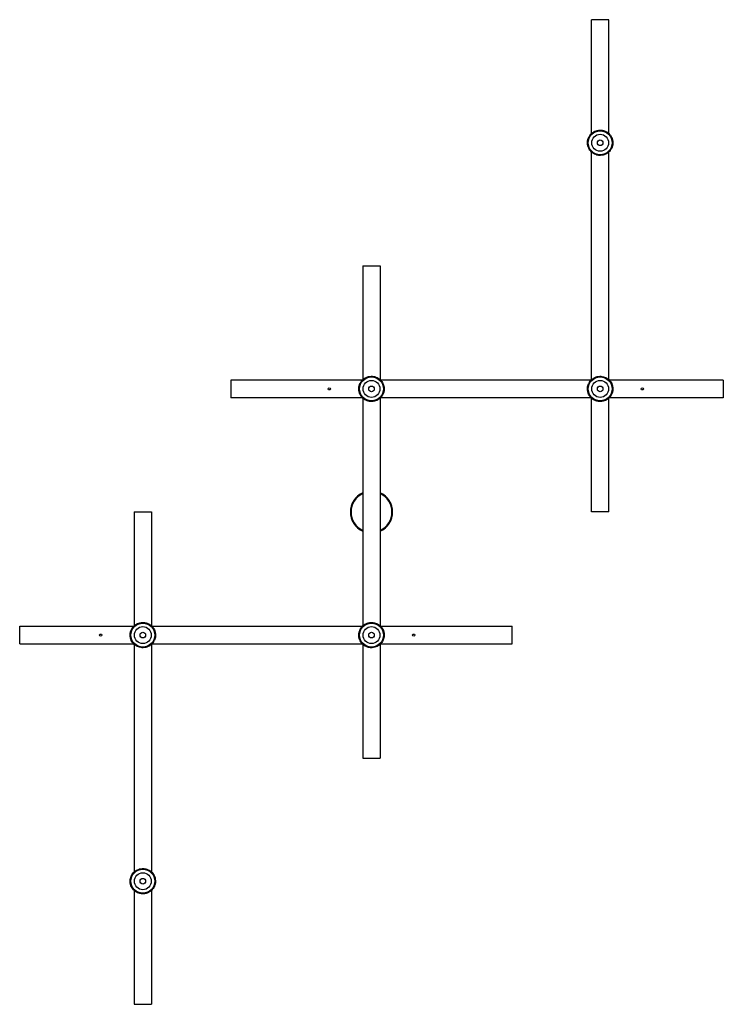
# Model space of a CAD drawing. Header units: millimetres. Extents: x -350 to 650, y -525 to 875.
import ezdxf

# ---------------------------------------------------------------- set-up
doc = ezdxf.new("R2010")
doc.units = ezdxf.units.MM

msp = doc.modelspace()

# ---------------------------------------------------------------- linework, layer by layer
at = {"color": 7, "linetype": 'Continuous', "lineweight": 25}
for p, q in [((487.5, 875), (462.5, 875)), ((462.5, 712.8), (462.5, 875)), ((487.5, 712.8), (487.5, 875)), ((461.9, 688.4), (461.5, 688.1)), ((461.5, 688.1), (461.9, 688.4)), ((462.5, 362.8), (462.5, 687.2)), ((487.5, 362.9), (487.5, 687.2)), ((137.5, 525), (137.5, 362.8)), ((137.5, 525), (162.5, 525)), ((162.5, 525), (162.5, 362.8)), ((137.5, 362.5), (-50, 362.5)), ((-50, 362.5), (-50, 337.5)), ((462.5, 362.5), (162.5, 362.5)), ((650, 362.5), (487.5, 362.5)), ((650, 362.5), (650, 337.5)), ((137.5, 337.5), (-50, 337.5)), ((136.9, 338.4), (136.5, 338.1)), ((136.5, 338.1), (136.9, 338.4)), ((137.5, 337.2), (137.5, 12.9)), ((462.5, 337.5), (162.5, 337.5)), ((162.5, 337.2), (162.5, 12.9)), ((462.5, 175), (462.5, 337.1)), ((463.1, 337.2), (462.8, 336.8)), ((462.8, 336.8), (463.1, 337.2)), ((650, 337.5), (487.5, 337.5)), ((487.5, 175), (487.5, 337.2)), ((-187.5, 175), (-187.5, 12.8)), ((-187.5, 175), (-162.5, 175)), ((-162.5, 175), (-162.5, 12.9)), ((487.5, 175), (462.5, 175)), ((-350, -12.5), (-350, 12.5)), ((-350, 12.5), (-187.5, 12.5)), ((-162.5, 12.5), (137.1, 12.5)), ((162.9, 12.5), (350, 12.5)), ((350, -12.5), (350, 12.5)), ((-350, -12.5), (-187.5, -12.5)), ((-187.5, -12.9), (-187.5, -337.1)), ((-186.9, -12.8), (-187.2, -13.2)), ((-187.2, -13.2), (-186.9, -12.8)), ((-162.5, -12.5), (137.1, -12.5)), ((-162.5, -12.8), (-162.5, -337.1)), ((133.1, -4.5), (132.6, -4.7)), ((132.6, -4.7), (133.1, -4.5)), ((137.5, -12.9), (137.5, -175)), ((162.5, -12.9), (162.5, -175)), ((162.9, -12.5), (350, -12.5)), ((137.5, -175), (162.5, -175)), ((-191.9, -354.5), (-192.4, -354.7)), ((-192.4, -354.7), (-191.9, -354.5)), ((-187.5, -362.9), (-187.5, -525)), ((-162.5, -362.9), (-162.5, -525)), ((-187.5, -525), (-162.5, -525))]:
    msp.add_line(p, q, dxfattribs=at)
for centre, radius in [((475, 700), 17.5), ((475, 700), 17), ((475, 700), 12), ((475, 700), 4), ((150, 350), 17.5), ((150, 350), 17), ((475, 350), 17.5), ((475, 350), 17), ((90, 350), 1.5), ((150, 350), 12), ((150, 350), 4), ((475, 350), 12), ((475, 350), 4), ((535, 350), 1.5), ((-175, 0), 17.5), ((-175, 0), 17), ((150, 0), 17.5), ((150, 0), 17), ((-235, 0), 1.5), ((-175, 0), 12), ((-175, 0), 4), ((150, 0), 12), ((150, 0), 4), ((210, 0), 1.5), ((-175, -350), 17.5), ((-175, -350), 17), ((-175, -350), 12), ((-175, -350), 4)]:
    msp.add_circle(centre, radius, dxfattribs=at)
for start, end in [(114.6243, 245.3757), (294.6243, 65.3757)]:
    msp.add_arc((150, 175), 30, start, end, dxfattribs=at)
at = {"color": 8, "linetype": 'Continuous', "lineweight": 25}
for start, end in [(115.5332, 244.4668), (295.5332, 64.4668)]:
    msp.add_arc((150, 175), 29, start, end, dxfattribs=at)
at = {"color": 7, "linetype": 'Continuous', "lineweight": 25}
for points in [[(461.5, 688.1), (462.3, 687.2), (463.2, 686.4), (465, 685), (466.1, 684.3), (468.2, 683.3), (469.3, 682.9), (471, 682.4), (471.6, 682.3), (472.7, 682.1), (473.3, 682.1), (475.1, 682), (476.3, 682), (478.6, 682.3), (479.8, 682.6), (481.4, 683.2), (482, 683.4), (483, 683.9), (483.6, 684.2), (485.1, 685), (486, 685.7), (487.8, 687.3), (488.6, 688.2), (489.7, 689.6), (490, 690.1), (490.6, 691.1), (490.9, 691.6), (491.7, 693.2), (492.1, 694.3), (492.7, 696.6), (492.9, 697.7), (493, 699.5), (493, 700.1), (493, 701.3), (492.9, 701.8), (492.7, 703.6), (492.4, 704.7), (491.6, 707), (491.1, 708.1), (489.9, 710.1), (489.2, 711.1), (487.7, 712.8), (486.8, 713.6), (485, 715), (483.9, 715.7), (481.8, 716.7), (480.7, 717.1), (479, 717.6), (478.4, 717.7), (477.3, 717.9), (476.7, 717.9), (474.9, 718), (473.7, 718), (471.4, 717.7), (470.2, 717.4), (468.6, 716.8), (468, 716.6), (467, 716.1), (466.4, 715.8), (464.9, 715), (464, 714.3), (462.2, 712.7), (461.4, 711.8), (460.3, 710.4), (460, 709.9), (459.4, 708.9), (459.1, 708.4), (458.3, 706.8), (457.9, 705.7), (457.3, 703.4), (457.1, 702.3), (457, 700.5), (457, 699.9), (457, 698.7), (457.1, 698.2), (457.3, 696.4), (457.6, 695.3), (458.4, 693), (458.9, 691.9), (460.1, 689.9), (460.8, 688.9), (461.5, 688.1)], [(136.5, 338.1), (137.3, 337.2), (138.2, 336.4), (140, 335), (141.1, 334.3), (143.2, 333.3), (144.3, 332.9), (146, 332.4), (146.6, 332.3), (147.7, 332.1), (148.3, 332.1), (150.1, 332), (151.3, 332), (153.6, 332.3), (154.8, 332.6), (156.4, 333.2), (157, 333.4), (158, 333.9), (158.6, 334.2), (160.1, 335), (161, 335.7), (162.8, 337.3), (163.6, 338.2), (164.7, 339.6), (165, 340.1), (165.6, 341.1), (165.9, 341.6), (166.7, 343.2), (167.1, 344.3), (167.7, 346.6), (167.9, 347.7), (168, 349.5), (168, 350.1), (168, 351.3), (167.9, 351.8), (167.7, 353.6), (167.4, 354.7), (166.6, 357), (166.1, 358.1), (164.9, 360.1), (164.2, 361.1), (162.7, 362.8), (161.8, 363.6), (160, 365), (158.9, 365.7), (156.8, 366.7), (155.7, 367.1), (154, 367.6), (153.4, 367.7), (152.3, 367.9), (151.7, 367.9), (149.9, 368), (148.7, 368), (146.4, 367.7), (145.2, 367.4), (143.6, 366.8), (143, 366.6), (142, 366.1), (141.4, 365.8), (139.9, 365), (139, 364.3), (137.2, 362.7), (136.4, 361.8), (135.3, 360.4), (135, 359.9), (134.4, 358.9), (134.1, 358.4), (133.3, 356.8), (132.9, 355.7), (132.3, 353.4), (132.1, 352.3), (132, 350.5), (132, 349.9), (132, 348.7), (132.1, 348.2), (132.3, 346.4), (132.6, 345.3), (133.4, 343), (133.9, 341.9), (135.1, 339.9), (135.8, 338.9), (136.5, 338.1)], [(462.8, 336.8), (463.6, 336), (464.6, 335.3), (466.6, 334), (467.7, 333.5), (469.9, 332.7), (471, 332.4), (472.8, 332.1), (473.3, 332.1), (474.5, 332), (475.1, 332), (476.9, 332.1), (478, 332.2), (480.3, 332.8), (481.5, 333.2), (483.1, 333.9), (483.6, 334.2), (484.6, 334.8), (485.1, 335.1), (486.5, 336.1), (487.4, 336.9), (489, 338.6), (489.7, 339.6), (490.7, 341.1), (490.9, 341.6), (491.4, 342.7), (491.7, 343.2), (492.3, 344.8), (492.6, 346), (493, 348.3), (493, 349.5), (493, 351.3), (492.9, 351.9), (492.7, 353), (492.6, 353.6), (492.2, 355.3), (491.9, 356.4), (490.9, 358.6), (490.3, 359.6), (488.9, 361.5), (488.1, 362.4), (486.4, 364), (485.4, 364.7), (483.4, 366), (482.3, 366.5), (480.1, 367.3), (479, 367.6), (477.2, 367.9), (476.7, 367.9), (475.5, 368), (474.9, 368), (473.1, 367.9), (472, 367.8), (469.7, 367.2), (468.5, 366.8), (466.9, 366.1), (466.4, 365.8), (465.4, 365.2), (464.9, 364.9), (463.5, 363.9), (462.6, 363.1), (461, 361.4), (460.3, 360.4), (459.3, 358.9), (459.1, 358.4), (458.6, 357.3), (458.3, 356.8), (457.7, 355.2), (457.4, 354), (457, 351.7), (457, 350.5), (457, 348.7), (457.1, 348.1), (457.3, 347), (457.4, 346.4), (457.8, 344.7), (458.1, 343.6), (459.1, 341.4), (459.7, 340.4), (461.1, 338.5), (461.9, 337.6), (462.8, 336.8)], [(-187.2, -13.2), (-186.4, -14), (-185.4, -14.7), (-183.4, -15.9), (-182.4, -16.5), (-180.1, -17.3), (-179, -17.6), (-177.3, -17.9), (-176.7, -17.9), (-175.5, -18), (-174.9, -18), (-173.2, -17.9), (-172, -17.8), (-169.7, -17.2), (-168.5, -16.8), (-166.9, -16.1), (-166.4, -15.8), (-165.4, -15.3), (-164.9, -14.9), (-163.5, -13.9), (-162.6, -13.1), (-161, -11.4), (-160.3, -10.4), (-159.3, -8.9), (-159.1, -8.4), (-158.6, -7.4), (-158.3, -6.8), (-157.7, -5.2), (-157.4, -4), (-157, -1.7), (-157, -0.5), (-157, 1.3), (-157.1, 1.9), (-157.2, 3), (-157.4, 3.6), (-157.8, 5.3), (-158.1, 6.4), (-159.1, 8.6), (-159.7, 9.6), (-161.1, 11.5), (-161.9, 12.4), (-163.6, 14), (-164.6, 14.7), (-166.6, 15.9), (-167.6, 16.5), (-169.9, 17.3), (-171, 17.6), (-172.7, 17.9), (-173.3, 17.9), (-174.5, 18), (-175.1, 18), (-176.8, 17.9), (-178, 17.8), (-180.3, 17.2), (-181.5, 16.8), (-183.1, 16.1), (-183.6, 15.8), (-184.6, 15.3), (-185.1, 14.9), (-186.5, 13.9), (-187.4, 13.1), (-189, 11.4), (-189.7, 10.4), (-190.7, 8.9), (-190.9, 8.4), (-191.4, 7.4), (-191.7, 6.8), (-192.3, 5.2), (-192.6, 4), (-193, 1.7), (-193, 0.5), (-193, -1.3), (-192.9, -1.9), (-192.8, -3), (-192.6, -3.6), (-192.2, -5.3), (-191.9, -6.4), (-190.9, -8.6), (-190.3, -9.6), (-188.9, -11.5), (-188.1, -12.4), (-187.2, -13.2)], [(132.6, -4.7), (132.9, -5.8), (133.3, -6.9), (134.4, -9), (135, -10), (136.4, -11.9), (137.3, -12.8), (138.6, -13.9), (139, -14.3), (140, -15), (140.5, -15.3), (142, -16.2), (143.1, -16.7), (145.3, -17.4), (146.5, -17.7), (148.2, -17.9), (148.8, -18), (150, -18), (150.6, -18), (152.3, -17.9), (153.5, -17.7), (155.8, -17.1), (156.9, -16.7), (158.5, -15.9), (159, -15.6), (160, -15), (160.5, -14.6), (161.9, -13.6), (162.7, -12.8), (164.3, -11), (165, -10), (165.9, -8.5), (166.2, -8), (166.6, -6.9), (166.9, -6.3), (167.4, -4.7), (167.7, -3.5), (168, -1.2), (168, 0), (167.9, 2.4), (167.7, 3.5), (167.1, 5.8), (166.7, 6.9), (165.6, 9), (165, 10), (163.6, 11.9), (162.7, 12.8), (161.4, 13.9), (161, 14.3), (160, 15), (159.5, 15.3), (158, 16.2), (156.9, 16.7), (154.7, 17.4), (153.5, 17.7), (151.8, 17.9), (151.2, 18), (150, 18), (149.4, 18), (147.7, 17.9), (146.5, 17.7), (144.2, 17.1), (143.1, 16.7), (141.5, 15.9), (141, 15.6), (140, 15), (139.5, 14.6), (138.1, 13.6), (137.3, 12.8), (135.7, 11), (135, 10), (134.1, 8.5), (133.8, 8), (133.4, 6.9), (133.1, 6.3), (132.6, 4.7), (132.3, 3.5), (132, 1.2), (132, 0), (132.1, -2.4), (132.3, -3.5), (132.6, -4.7)], [(-192.4, -354.7), (-192.1, -355.8), (-191.7, -356.9), (-190.6, -359), (-190, -360), (-188.6, -361.9), (-187.7, -362.8), (-186.4, -363.9), (-186, -364.3), (-185, -365), (-184.5, -365.3), (-183, -366.2), (-181.9, -366.7), (-179.7, -367.4), (-178.5, -367.7), (-176.8, -367.9), (-176.2, -368), (-175, -368), (-174.4, -368), (-172.7, -367.9), (-171.5, -367.7), (-169.2, -367.1), (-168.1, -366.7), (-166.5, -365.9), (-166, -365.6), (-165, -365), (-164.5, -364.6), (-163.1, -363.6), (-162.3, -362.8), (-160.7, -361), (-160, -360), (-159.1, -358.5), (-158.8, -358), (-158.4, -356.9), (-158.1, -356.3), (-157.6, -354.7), (-157.3, -353.5), (-157, -351.2), (-157, -350), (-157.1, -347.6), (-157.3, -346.5), (-157.9, -344.2), (-158.3, -343.1), (-159.4, -341), (-160, -340), (-161.4, -338.1), (-162.3, -337.2), (-163.6, -336.1), (-164, -335.7), (-165, -335), (-165.5, -334.7), (-167, -333.8), (-168.1, -333.3), (-170.3, -332.6), (-171.5, -332.3), (-173.2, -332.1), (-173.8, -332), (-175, -332), (-175.6, -332), (-177.3, -332.1), (-178.5, -332.3), (-180.8, -332.9), (-181.9, -333.3), (-183.5, -334.1), (-184, -334.4), (-185, -335), (-185.5, -335.4), (-186.9, -336.4), (-187.7, -337.2), (-189.3, -339), (-190, -340), (-190.9, -341.5), (-191.2, -342), (-191.6, -343.1), (-191.9, -343.7), (-192.4, -345.3), (-192.7, -346.5), (-193, -348.8), (-193, -350), (-192.9, -352.4), (-192.7, -353.5), (-192.4, -354.7)]]:
    msp.add_open_spline(points, degree=3, knots=[0, 0, 0, 0, 0.03125, 0.03125, 0.0625, 0.0625, 0.09375, 0.09375, 0.109375, 0.109375, 0.125, 0.125, 0.15625, 0.15625, 0.1875, 0.1875, 0.203125, 0.203125, 0.21875, 0.21875, 0.25, 0.25, 0.28125, 0.28125, 0.296875, 0.296875, 0.3125, 0.3125, 0.34375, 0.34375, 0.375, 0.375, 0.390625, 0.390625, 0.40625, 0.40625, 0.4375, 0.4375, 0.46875, 0.46875, 0.5, 0.5, 0.53125, 0.53125, 0.5625, 0.5625, 0.59375, 0.59375, 0.609375, 0.609375, 0.625, 0.625, 0.65625, 0.65625, 0.6875, 0.6875, 0.703125, 0.703125, 0.71875, 0.71875, 0.75, 0.75, 0.78125, 0.78125, 0.796875, 0.796875, 0.8125, 0.8125, 0.84375, 0.84375, 0.875, 0.875, 0.890625, 0.890625, 0.90625, 0.90625, 0.9375, 0.9375, 0.96875, 0.96875, 1, 1, 1, 1], dxfattribs=at)

doc.saveas('drawing.dxf')
